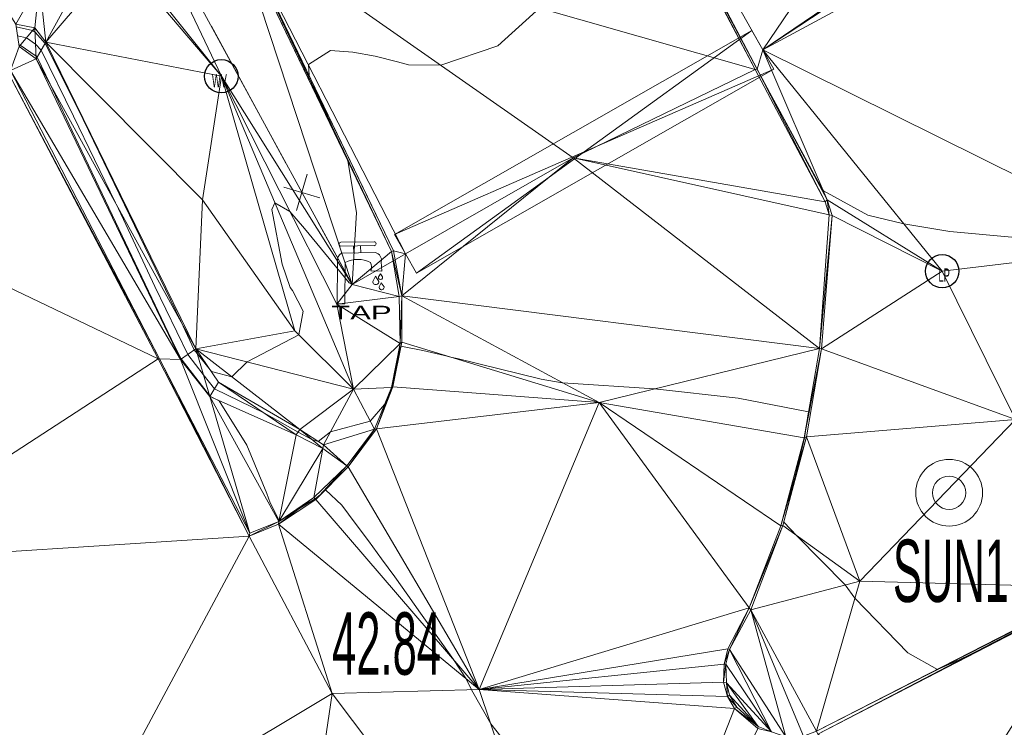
# Model space of a CAD drawing. Extents: x 79270 to 79680, y -3659241 to -3658954.
# Tile 28 of 34: x 79421 to 79443, y -3659040 to -3659024. Entities that reach past the tile are written whole.
import ezdxf
from ezdxf.enums import TextEntityAlignment as Align
from ezdxf.lldxf.tags import DXFTag

# ---------------------------------------------------------------- set-up
doc = ezdxf.new("R2010")
doc.units = 0
for name, color, linetype in [('3dFace', 7, 'Continuous'), ('BK', 7, 'Continuous'), ('BOTTOM_OF_RETAINING_WALL', 7, 'Continuous'), ('CAD', 7, 'Continuous'), ('CODE', 7, 'Continuous'), ('ELEVATION', 7, 'Continuous'), ('ELP', 7, 'Continuous'), ('FENCE', 7, 'Continuous'), ('GATE', 7, 'Continuous'), ('GCONTOUR', 7, 'Continuous'), ('MCONTOUR', 7, 'Continuous'), ('TAP', 7, 'Continuous'), ('TK', 7, 'Continuous'), ('TOP_OF_RETAINING_WALL', 7, 'Continuous'), ('WATER_VALVE', 7, 'Continuous'), ('WORKING_POINT_PERM', 7, 'Continuous')]:
    doc.layers.add(name, color=color, linetype=linetype)
doc.styles.add('Arial', font='arial.ttf', dxfattribs={"height": 1})
tags = doc.linetypes.add('DOTTED500', pattern=[1.2, 0.7, -0.5]).pattern_tags.tags
tags[6:7] = [DXFTag(74, 4), DXFTag(75, 0), DXFTag(340, '0'), DXFTag(46, 0.0), DXFTag(50, 0.0), DXFTag(44, 0.0), DXFTag(45, 0.0)]
tags[4:5] = [DXFTag(74, 4), DXFTag(75, 0), DXFTag(340, '0'), DXFTag(46, 0.0), DXFTag(50, 0.0), DXFTag(44, 0.0), DXFTag(45, 0.0)]

msp = doc.modelspace()

# ---------------------------------------------------------------- linework, layer by layer
at = {"layer": '3dFace', "color": 142, "linetype": 'Continuous', "lineweight": 0, "transparency": 33554687}
for points in [[(79432.348, -3659015.181, 44.052), (79425.873, -3659021.76, 44.19), (79437.577, -3659025.099, 43.866), (79432.348, -3659015.181, 44.052)], [(79432.348, -3659015.181, 44.052), (79437.577, -3659025.099, 43.866), (79432.404, -3659015.188, 44.191), (79432.348, -3659015.181, 44.052)], [(79432.404, -3659015.188, 44.191), (79437.577, -3659025.099, 43.866), (79437.624, -3659025.096, 44.012), (79432.404, -3659015.188, 44.191)], [(79432.404, -3659015.188, 44.191), (79437.624, -3659025.096, 44.012), (79437.748, -3659024.659, 44.464), (79432.404, -3659015.188, 44.191)], [(79438.979, -3659022.841, 44.051), (79432.404, -3659015.188, 44.191), (79437.748, -3659024.659, 44.464), (79438.979, -3659022.841, 44.051)], [(79423.031, -3659022.054, 44.2), (79425.579, -3659025.254, 44.163), (79422.961, -3659019.742, 44.21), (79423.031, -3659022.054, 44.2)], [(79422.961, -3659019.742, 44.21), (79425.579, -3659025.254, 44.163), (79428.518, -3659029.934, 44), (79422.961, -3659019.742, 44.21)], [(79422.961, -3659019.742, 44.21), (79428.518, -3659029.934, 44), (79425.841, -3659021.786, 44.29), (79422.961, -3659019.742, 44.21)], [(79442.977, -3659021.866, 43.91), (79446.641, -3659029.035, 43.822), (79447.428, -3659019.686, 43.853), (79442.977, -3659021.866, 43.91)], [(79425.841, -3659021.786, 44.29), (79429.402, -3659029.193, 43.89), (79425.873, -3659021.76, 44.19), (79425.841, -3659021.786, 44.29)], [(79429.721, -3659029.243, 43.75), (79433.484, -3659027.084, 43.878), (79425.873, -3659021.76, 44.19), (79429.721, -3659029.243, 43.75)], [(79437.577, -3659025.099, 43.866), (79425.873, -3659021.76, 44.19), (79433.484, -3659027.084, 43.878), (79437.577, -3659025.099, 43.866)], [(79425.873, -3659021.76, 44.19), (79429.402, -3659029.193, 43.89), (79429.451, -3659029.174, 43.785), (79425.873, -3659021.76, 44.19)], [(79425.873, -3659021.76, 44.19), (79429.451, -3659029.174, 43.785), (79429.721, -3659029.243, 43.75), (79425.873, -3659021.76, 44.19)], [(79425.841, -3659021.786, 44.29), (79428.518, -3659029.934, 44), (79429.402, -3659029.193, 43.89), (79425.841, -3659021.786, 44.29)], [(79437.748, -3659024.659, 44.464), (79442.832, -3659021.92, 44.019), (79440.745, -3659022.684, 44.075), (79437.748, -3659024.659, 44.464)], [(79437.748, -3659024.659, 44.464), (79446.609, -3659029.054, 43.965), (79442.832, -3659021.92, 44.019), (79437.748, -3659024.659, 44.464)], [(79442.832, -3659021.92, 44.019), (79446.641, -3659029.035, 43.822), (79442.977, -3659021.866, 43.91), (79442.832, -3659021.92, 44.019)], [(79442.832, -3659021.92, 44.019), (79446.609, -3659029.054, 43.965), (79446.641, -3659029.035, 43.822), (79442.832, -3659021.92, 44.019)], [(79423.288, -3659022.552, 44.153), (79425.579, -3659025.254, 44.163), (79423.031, -3659022.054, 44.2), (79423.288, -3659022.552, 44.153)], [(79422.565, -3659022.794, 44.147), (79421.633, -3659024.49, 44.084), (79423.288, -3659022.552, 44.153), (79422.565, -3659022.794, 44.147)], [(79423.288, -3659022.552, 44.153), (79421.633, -3659024.49, 44.084), (79425.579, -3659025.254, 44.163), (79423.288, -3659022.552, 44.153)], [(79421.49, -3659023.144, 44.224), (79421.633, -3659024.49, 44.084), (79422.565, -3659022.794, 44.147), (79421.49, -3659023.144, 44.224)], [(79437.748, -3659024.659, 44.464), (79440.745, -3659022.684, 44.075), (79439.843, -3659023.237, 44.044), (79437.748, -3659024.659, 44.464)], [(79437.748, -3659024.659, 44.464), (79439.843, -3659023.237, 44.044), (79438.979, -3659022.841, 44.051), (79437.748, -3659024.659, 44.464)], [(79420.276, -3659023.008, 44.377), (79420.957, -3659024.086, 44.145), (79421.49, -3659023.144, 44.224), (79420.276, -3659023.008, 44.377)], [(79421.49, -3659023.144, 44.224), (79420.957, -3659024.086, 44.145), (79421.39, -3659024.165, 44.187), (79421.49, -3659023.144, 44.224)], [(79421.49, -3659023.144, 44.224), (79421.39, -3659024.165, 44.187), (79421.633, -3659024.49, 44.084), (79421.49, -3659023.144, 44.224)], [(79420.957, -3659024.086, 44.145), (79421.035, -3659024.586, 42.914), (79421.39, -3659024.165, 44.187), (79420.957, -3659024.086, 44.145)], [(79421.39, -3659024.165, 44.187), (79421.035, -3659024.586, 42.914), (79421.417, -3659024.86, 42.892), (79421.39, -3659024.165, 44.187)], [(79421.39, -3659024.165, 44.187), (79421.417, -3659024.86, 42.892), (79421.633, -3659024.49, 44.084), (79421.39, -3659024.165, 44.187)], [(79421.417, -3659024.86, 42.892), (79421.035, -3659024.586, 42.914), (79420.838, -3659025.128, 42.856), (79421.417, -3659024.86, 42.892)], [(79421.417, -3659024.86, 42.892), (79425.005, -3659031.378, 44.116), (79421.633, -3659024.49, 44.084), (79421.417, -3659024.86, 42.892)], [(79421.633, -3659024.49, 44.084), (79425.005, -3659031.378, 44.116), (79425.153, -3659028.033, 44.106), (79421.633, -3659024.49, 44.084)], [(79425.579, -3659025.254, 44.163), (79421.633, -3659024.49, 44.084), (79425.153, -3659028.033, 44.106), (79425.579, -3659025.254, 44.163)], [(79437.624, -3659025.096, 44.012), (79439.196, -3659028.028, 43.971), (79437.748, -3659024.659, 44.464), (79437.624, -3659025.096, 44.012)], [(79437.748, -3659024.659, 44.464), (79439.196, -3659028.028, 43.971), (79441.781, -3659029.634, 43.874), (79437.748, -3659024.659, 44.464)], [(79437.748, -3659024.659, 44.464), (79441.781, -3659029.634, 43.874), (79446.609, -3659029.054, 43.965), (79437.748, -3659024.659, 44.464)], [(79420.838, -3659025.128, 42.856), (79424.659, -3659031.618, 42.936), (79421.417, -3659024.86, 42.892), (79420.838, -3659025.128, 42.856)], [(79421.417, -3659024.86, 42.892), (79424.659, -3659031.618, 42.936), (79425.005, -3659031.378, 44.116), (79421.417, -3659024.86, 42.892)], [(79437.577, -3659025.099, 43.866), (79433.484, -3659027.084, 43.878), (79439.147, -3659028.076, 43.816), (79437.577, -3659025.099, 43.866)], [(79437.577, -3659025.099, 43.866), (79439.147, -3659028.076, 43.816), (79437.624, -3659025.096, 44.012), (79437.577, -3659025.099, 43.866)], [(79437.624, -3659025.096, 44.012), (79439.147, -3659028.076, 43.816), (79439.196, -3659028.028, 43.971), (79437.624, -3659025.096, 44.012)], [(79415.937, -3659027.668, 42.657), (79424.159, -3659031.603, 42.758), (79420.806, -3659025.198, 42.733), (79415.937, -3659027.668, 42.657)], [(79420.806, -3659025.198, 42.733), (79424.191, -3659031.602, 42.88), (79420.838, -3659025.128, 42.856), (79420.806, -3659025.198, 42.733)], [(79420.806, -3659025.198, 42.733), (79424.159, -3659031.603, 42.758), (79424.191, -3659031.602, 42.88), (79420.806, -3659025.198, 42.733)], [(79420.838, -3659025.128, 42.856), (79424.191, -3659031.602, 42.88), (79424.659, -3659031.618, 42.936), (79420.838, -3659025.128, 42.856)], [(79427.231, -3659030.974, 44.017), (79425.579, -3659025.254, 44.163), (79425.153, -3659028.033, 44.106), (79427.231, -3659030.974, 44.017)], [(79428.178, -3659030.378, 43.888), (79428.518, -3659029.934, 44), (79425.579, -3659025.254, 44.163), (79428.178, -3659030.378, 43.888)], [(79428.549, -3659032.287, 43.76), (79425.579, -3659025.254, 44.163), (79427.231, -3659030.974, 44.017), (79428.549, -3659032.287, 43.76)], [(79428.549, -3659032.287, 43.76), (79428.178, -3659030.378, 43.888), (79425.579, -3659025.254, 44.163), (79428.549, -3659032.287, 43.76)], [(79429.637, -3659030.189, 43.656), (79433.484, -3659027.084, 43.878), (79429.721, -3659029.243, 43.75), (79429.637, -3659030.189, 43.656)], [(79429.637, -3659030.189, 43.656), (79439.023, -3659031.37, 43.604), (79433.484, -3659027.084, 43.878), (79429.637, -3659030.189, 43.656)], [(79439.147, -3659028.076, 43.816), (79433.484, -3659027.084, 43.878), (79439.244, -3659028.364, 43.785), (79439.147, -3659028.076, 43.816)], [(79439.244, -3659028.364, 43.785), (79433.484, -3659027.084, 43.878), (79439.023, -3659031.37, 43.604), (79439.244, -3659028.364, 43.785)], [(79417.124, -3659036.174, 42.669), (79424.159, -3659031.603, 42.758), (79415.937, -3659027.668, 42.657), (79417.124, -3659036.174, 42.669)], [(79425.005, -3659031.378, 44.116), (79427.231, -3659030.974, 44.017), (79425.153, -3659028.033, 44.106), (79425.005, -3659031.378, 44.116)], [(79439.147, -3659028.076, 43.816), (79439.244, -3659028.364, 43.785), (79439.196, -3659028.028, 43.971), (79439.147, -3659028.076, 43.816)], [(79439.196, -3659028.028, 43.971), (79439.244, -3659028.364, 43.785), (79439.311, -3659028.385, 43.96), (79439.196, -3659028.028, 43.971)], [(79441.781, -3659029.634, 43.874), (79439.196, -3659028.028, 43.971), (79439.311, -3659028.385, 43.96), (79441.781, -3659029.634, 43.874)], [(79439.244, -3659028.364, 43.785), (79439.023, -3659031.37, 43.604), (79439.311, -3659028.385, 43.96), (79439.244, -3659028.364, 43.785)], [(79439.311, -3659028.385, 43.96), (79439.023, -3659031.37, 43.604), (79439.068, -3659031.377, 43.744), (79439.311, -3659028.385, 43.96)], [(79439.068, -3659031.377, 43.744), (79441.781, -3659029.634, 43.874), (79439.311, -3659028.385, 43.96), (79439.068, -3659031.377, 43.744)], [(79443.425, -3659032.966, 43.724), (79446.609, -3659029.054, 43.965), (79441.781, -3659029.634, 43.874), (79443.425, -3659032.966, 43.724)], [(79428.518, -3659029.934, 44), (79429.578, -3659030.202, 43.816), (79429.402, -3659029.193, 43.89), (79428.518, -3659029.934, 44)], [(79429.402, -3659029.193, 43.89), (79429.637, -3659030.189, 43.656), (79429.451, -3659029.174, 43.785), (79429.402, -3659029.193, 43.89)], [(79429.402, -3659029.193, 43.89), (79429.578, -3659030.202, 43.816), (79429.637, -3659030.189, 43.656), (79429.402, -3659029.193, 43.89)], [(79429.451, -3659029.174, 43.785), (79429.637, -3659030.189, 43.656), (79429.721, -3659029.243, 43.75), (79429.451, -3659029.174, 43.785)], [(79439.068, -3659031.377, 43.744), (79443.425, -3659032.966, 43.724), (79441.781, -3659029.634, 43.874), (79439.068, -3659031.377, 43.744)], [(79428.178, -3659030.378, 43.888), (79429.578, -3659030.202, 43.816), (79428.518, -3659029.934, 44), (79428.178, -3659030.378, 43.888)], [(79429.578, -3659030.202, 43.816), (79429.595, -3659031.255, 43.685), (79429.637, -3659030.189, 43.656), (79429.578, -3659030.202, 43.816)], [(79429.637, -3659030.189, 43.656), (79429.595, -3659031.255, 43.685), (79429.634, -3659031.226, 43.512), (79429.637, -3659030.189, 43.656)], [(79429.634, -3659031.226, 43.512), (79434.069, -3659032.584, 43.465), (79429.637, -3659030.189, 43.656), (79429.634, -3659031.226, 43.512)], [(79429.637, -3659030.189, 43.656), (79434.069, -3659032.584, 43.465), (79439.023, -3659031.37, 43.604), (79429.637, -3659030.189, 43.656)], [(79428.178, -3659030.378, 43.888), (79429.595, -3659031.255, 43.685), (79429.578, -3659030.202, 43.816), (79428.178, -3659030.378, 43.888)], [(79428.178, -3659030.378, 43.888), (79428.549, -3659032.287, 43.76), (79429.595, -3659031.255, 43.685), (79428.178, -3659030.378, 43.888)], [(79425.005, -3659031.378, 44.116), (79428.549, -3659032.287, 43.76), (79427.231, -3659030.974, 44.017), (79425.005, -3659031.378, 44.116)], [(79429.595, -3659031.255, 43.685), (79428.549, -3659032.287, 43.76), (79429.404, -3659032.245, 43.545), (79429.595, -3659031.255, 43.685)], [(79429.595, -3659031.255, 43.685), (79429.404, -3659032.245, 43.545), (79429.432, -3659032.236, 43.379), (79429.595, -3659031.255, 43.685)], [(79429.595, -3659031.255, 43.685), (79429.432, -3659032.236, 43.379), (79429.634, -3659031.226, 43.512), (79429.595, -3659031.255, 43.685)], [(79429.432, -3659032.236, 43.379), (79434.069, -3659032.584, 43.465), (79429.634, -3659031.226, 43.512), (79429.432, -3659032.236, 43.379)], [(79425.317, -3659032.452, 42.976), (79425.005, -3659031.378, 44.116), (79424.659, -3659031.618, 42.936), (79425.317, -3659032.452, 42.976)], [(79425.317, -3659032.452, 42.976), (79425.517, -3659032.125, 43.947), (79425.005, -3659031.378, 44.116), (79425.317, -3659032.452, 42.976)], [(79427.346, -3659033.192, 43.781), (79428.549, -3659032.287, 43.76), (79425.005, -3659031.378, 44.116), (79427.346, -3659033.192, 43.781)], [(79425.005, -3659031.378, 44.116), (79425.517, -3659032.125, 43.947), (79427.346, -3659033.192, 43.781), (79425.005, -3659031.378, 44.116)], [(79439.023, -3659031.37, 43.604), (79434.069, -3659032.584, 43.465), (79438.675, -3659033.38, 43.457), (79439.023, -3659031.37, 43.604)], [(79439.023, -3659031.37, 43.604), (79438.675, -3659033.38, 43.457), (79439.068, -3659031.377, 43.744), (79439.023, -3659031.37, 43.604)], [(79439.068, -3659031.377, 43.744), (79438.675, -3659033.38, 43.457), (79438.73, -3659033.359, 43.624), (79439.068, -3659031.377, 43.744)], [(79438.73, -3659033.359, 43.624), (79443.425, -3659032.966, 43.724), (79439.068, -3659031.377, 43.744), (79438.73, -3659033.359, 43.624)], [(79417.124, -3659036.174, 42.669), (79426.202, -3659035.585, 42.783), (79424.159, -3659031.603, 42.758), (79417.124, -3659036.174, 42.669)], [(79424.159, -3659031.603, 42.758), (79426.202, -3659035.585, 42.783), (79424.191, -3659031.602, 42.88), (79424.159, -3659031.603, 42.758)], [(79424.191, -3659031.602, 42.88), (79426.202, -3659035.585, 42.783), (79426.216, -3659035.52, 42.845), (79424.191, -3659031.602, 42.88)], [(79424.191, -3659031.602, 42.88), (79426.216, -3659035.52, 42.845), (79424.659, -3659031.618, 42.936), (79424.191, -3659031.602, 42.88)], [(79424.659, -3659031.618, 42.936), (79426.216, -3659035.52, 42.845), (79425.317, -3659032.452, 42.976), (79424.659, -3659031.618, 42.936)], [(79425.317, -3659032.452, 42.976), (79427.261, -3659033.309, 43.193), (79425.517, -3659032.125, 43.947), (79425.317, -3659032.452, 42.976)], [(79425.517, -3659032.125, 43.947), (79427.261, -3659033.309, 43.193), (79427.346, -3659033.192, 43.781), (79425.517, -3659032.125, 43.947)], [(79427.874, -3659033.533, 43.42), (79428.549, -3659032.287, 43.76), (79427.346, -3659033.192, 43.781), (79427.874, -3659033.533, 43.42)], [(79427.874, -3659033.533, 43.42), (79429.018, -3659033.184, 43.435), (79428.549, -3659032.287, 43.76), (79427.874, -3659033.533, 43.42)], [(79428.549, -3659032.287, 43.76), (79429.018, -3659033.184, 43.435), (79429.404, -3659032.245, 43.545), (79428.549, -3659032.287, 43.76)], [(79429.404, -3659032.245, 43.545), (79429.018, -3659033.184, 43.435), (79429.064, -3659033.179, 43.272), (79429.404, -3659032.245, 43.545)], [(79429.404, -3659032.245, 43.545), (79429.064, -3659033.179, 43.272), (79429.432, -3659032.236, 43.379), (79429.404, -3659032.245, 43.545)], [(79429.064, -3659033.179, 43.272), (79434.069, -3659032.584, 43.465), (79429.432, -3659032.236, 43.379), (79429.064, -3659033.179, 43.272)], [(79425.317, -3659032.452, 42.976), (79426.216, -3659035.52, 42.845), (79426.874, -3659035.256, 42.998), (79425.317, -3659032.452, 42.976)], [(79425.317, -3659032.452, 42.976), (79426.874, -3659035.256, 42.998), (79427.261, -3659033.309, 43.193), (79425.317, -3659032.452, 42.976)], [(79429.064, -3659033.179, 43.272), (79431.375, -3659039.032, 43.009), (79434.069, -3659032.584, 43.465), (79429.064, -3659033.179, 43.272)], [(79437.441, -3659037.199, 43.243), (79434.069, -3659032.584, 43.465), (79431.375, -3659039.032, 43.009), (79437.441, -3659037.199, 43.243)], [(79438.675, -3659033.38, 43.457), (79434.069, -3659032.584, 43.465), (79438.156, -3659035.354, 43.369), (79438.675, -3659033.38, 43.457)], [(79438.156, -3659035.354, 43.369), (79434.069, -3659032.584, 43.465), (79437.441, -3659037.199, 43.243), (79438.156, -3659035.354, 43.369)], [(79438.73, -3659033.359, 43.624), (79439.93, -3659036.596, 43.522), (79443.425, -3659032.966, 43.724), (79438.73, -3659033.359, 43.624)], [(79445.3, -3659036.743, 43.726), (79443.425, -3659032.966, 43.724), (79439.93, -3659036.596, 43.522), (79445.3, -3659036.743, 43.726)], [(79427.261, -3659033.309, 43.193), (79427.86, -3659033.617, 43.24), (79427.346, -3659033.192, 43.781), (79427.261, -3659033.309, 43.193)], [(79427.346, -3659033.192, 43.781), (79427.86, -3659033.617, 43.24), (79427.874, -3659033.533, 43.42), (79427.346, -3659033.192, 43.781)], [(79427.874, -3659033.533, 43.42), (79428.402, -3659034.004, 43.286), (79429.018, -3659033.184, 43.435), (79427.874, -3659033.533, 43.42)], [(79429.018, -3659033.184, 43.435), (79428.402, -3659034.004, 43.286), (79428.429, -3659034.03, 43.116), (79429.018, -3659033.184, 43.435)], [(79429.018, -3659033.184, 43.435), (79428.429, -3659034.03, 43.116), (79429.064, -3659033.179, 43.272), (79429.018, -3659033.184, 43.435)], [(79428.429, -3659034.03, 43.116), (79431.375, -3659039.032, 43.009), (79429.064, -3659033.179, 43.272), (79428.429, -3659034.03, 43.116)], [(79427.261, -3659033.309, 43.193), (79426.874, -3659035.256, 42.998), (79427.86, -3659033.617, 43.24), (79427.261, -3659033.309, 43.193)], [(79438.675, -3659033.38, 43.457), (79438.156, -3659035.354, 43.369), (79438.73, -3659033.359, 43.624), (79438.675, -3659033.38, 43.457)], [(79438.73, -3659033.359, 43.624), (79438.156, -3659035.354, 43.369), (79438.198, -3659035.35, 43.495), (79438.73, -3659033.359, 43.624)], [(79438.198, -3659035.35, 43.495), (79439.93, -3659036.596, 43.522), (79438.73, -3659033.359, 43.624), (79438.198, -3659035.35, 43.495)], [(79427.86, -3659033.617, 43.24), (79426.874, -3659035.256, 42.998), (79427.658, -3659034.719, 43.114), (79427.86, -3659033.617, 43.24)], [(79427.86, -3659033.617, 43.24), (79427.658, -3659034.719, 43.114), (79428.402, -3659034.004, 43.286), (79427.86, -3659033.617, 43.24)], [(79427.86, -3659033.617, 43.24), (79428.402, -3659034.004, 43.286), (79427.874, -3659033.533, 43.42), (79427.86, -3659033.617, 43.24)], [(79428.402, -3659034.004, 43.286), (79427.658, -3659034.719, 43.114), (79427.705, -3659034.761, 42.952), (79428.402, -3659034.004, 43.286)], [(79428.402, -3659034.004, 43.286), (79427.705, -3659034.761, 42.952), (79428.429, -3659034.03, 43.116), (79428.402, -3659034.004, 43.286)], [(79427.705, -3659034.761, 42.952), (79431.375, -3659039.032, 43.009), (79428.429, -3659034.03, 43.116), (79427.705, -3659034.761, 42.952)], [(79445.332, -3659036.754, 43.569), (79442.091, -3659041.832, 43.249), (79449.542, -3659034.569, 43.804), (79445.332, -3659036.754, 43.569)], [(79449.542, -3659034.569, 43.804), (79442.091, -3659041.832, 43.249), (79453.288, -3659035.958, 43.81), (79449.542, -3659034.569, 43.804)], [(79427.658, -3659034.719, 43.114), (79426.874, -3659035.256, 42.998), (79426.864, -3659035.317, 42.87), (79427.658, -3659034.719, 43.114)], [(79427.658, -3659034.719, 43.114), (79426.864, -3659035.317, 42.87), (79427.705, -3659034.761, 42.952), (79427.658, -3659034.719, 43.114)], [(79426.864, -3659035.317, 42.87), (79431.375, -3659039.032, 43.009), (79427.705, -3659034.761, 42.952), (79426.864, -3659035.317, 42.87)], [(79426.874, -3659035.256, 42.998), (79426.216, -3659035.52, 42.845), (79426.202, -3659035.585, 42.783), (79426.874, -3659035.256, 42.998)], [(79426.874, -3659035.256, 42.998), (79426.202, -3659035.585, 42.783), (79426.864, -3659035.317, 42.87), (79426.874, -3659035.256, 42.998)], [(79428.069, -3659039.12, 42.838), (79426.864, -3659035.317, 42.87), (79426.202, -3659035.585, 42.783), (79428.069, -3659039.12, 42.838)], [(79428.069, -3659039.12, 42.838), (79431.375, -3659039.032, 43.009), (79426.864, -3659035.317, 42.87), (79428.069, -3659039.12, 42.838)], [(79438.156, -3659035.354, 43.369), (79437.441, -3659037.199, 43.243), (79438.198, -3659035.35, 43.495), (79438.156, -3659035.354, 43.369)], [(79438.198, -3659035.35, 43.495), (79437.441, -3659037.199, 43.243), (79437.479, -3659037.244, 43.358), (79438.198, -3659035.35, 43.495)], [(79438.198, -3659035.35, 43.495), (79437.479, -3659037.244, 43.358), (79439.93, -3659036.596, 43.522), (79438.198, -3659035.35, 43.495)], [(79422.537, -3659042.44, 42.74), (79426.202, -3659035.585, 42.783), (79417.124, -3659036.174, 42.669), (79422.537, -3659042.44, 42.74)], [(79422.537, -3659042.44, 42.74), (79428.069, -3659039.12, 42.838), (79426.202, -3659035.585, 42.783), (79422.537, -3659042.44, 42.74)], [(79417.124, -3659036.174, 42.669), (79416.974, -3659046.33, 42.705), (79422.537, -3659042.44, 42.74), (79417.124, -3659036.174, 42.669)], [(79438.953, -3659039.97, 43.33), (79439.93, -3659036.596, 43.522), (79437.479, -3659037.244, 43.358), (79438.953, -3659039.97, 43.33)], [(79445.3, -3659036.743, 43.726), (79439.93, -3659036.596, 43.522), (79438.953, -3659039.97, 43.33), (79445.3, -3659036.743, 43.726)], [(79445.3, -3659036.743, 43.726), (79438.953, -3659039.97, 43.33), (79438.987, -3659040.036, 43.19), (79445.3, -3659036.743, 43.726)], [(79445.3, -3659036.743, 43.726), (79438.987, -3659040.036, 43.19), (79445.332, -3659036.754, 43.569), (79445.3, -3659036.743, 43.726)], [(79445.332, -3659036.754, 43.569), (79438.987, -3659040.036, 43.19), (79442.091, -3659041.832, 43.249), (79445.332, -3659036.754, 43.569)], [(79437.441, -3659037.199, 43.243), (79431.375, -3659039.032, 43.009), (79436.966, -3659038.116, 43.188), (79437.441, -3659037.199, 43.243)], [(79437, -3659038.136, 43.319), (79437.441, -3659037.199, 43.243), (79436.966, -3659038.116, 43.188), (79437, -3659038.136, 43.319)], [(79437, -3659038.136, 43.319), (79437.479, -3659037.244, 43.358), (79437.441, -3659037.199, 43.243), (79437, -3659038.136, 43.319)], [(79438.266, -3659040.094, 43.286), (79437.479, -3659037.244, 43.358), (79437, -3659038.136, 43.319), (79438.266, -3659040.094, 43.286)], [(79438.953, -3659039.97, 43.33), (79437.479, -3659037.244, 43.358), (79438.667, -3659040.082, 43.33), (79438.953, -3659039.97, 43.33)], [(79438.667, -3659040.082, 43.33), (79437.479, -3659037.244, 43.358), (79438.266, -3659040.094, 43.286), (79438.667, -3659040.082, 43.33)], [(79436.966, -3659038.116, 43.188), (79431.375, -3659039.032, 43.009), (79436.877, -3659038.46, 43.192), (79436.966, -3659038.116, 43.188)], [(79436.877, -3659038.46, 43.192), (79437, -3659038.136, 43.319), (79436.966, -3659038.116, 43.188), (79436.877, -3659038.46, 43.192)], [(79436.921, -3659038.464, 43.29), (79437, -3659038.136, 43.319), (79436.877, -3659038.46, 43.192), (79436.921, -3659038.464, 43.29)], [(79437.944, -3659039.987, 43.288), (79437, -3659038.136, 43.319), (79436.921, -3659038.464, 43.29), (79437.944, -3659039.987, 43.288)], [(79438.266, -3659040.094, 43.286), (79437, -3659038.136, 43.319), (79437.944, -3659039.987, 43.288), (79438.266, -3659040.094, 43.286)], [(79436.877, -3659038.46, 43.192), (79431.375, -3659039.032, 43.009), (79436.867, -3659038.871, 43.173), (79436.877, -3659038.46, 43.192)], [(79436.867, -3659038.871, 43.173), (79436.921, -3659038.464, 43.29), (79436.877, -3659038.46, 43.192), (79436.867, -3659038.871, 43.173)], [(79436.93, -3659038.882, 43.288), (79436.921, -3659038.464, 43.29), (79436.867, -3659038.871, 43.173), (79436.93, -3659038.882, 43.288)], [(79437.944, -3659039.987, 43.288), (79436.921, -3659038.464, 43.29), (79436.93, -3659038.882, 43.288), (79437.944, -3659039.987, 43.288)], [(79428.069, -3659039.12, 42.838), (79434.102, -3659047.129, 42.914), (79431.375, -3659039.032, 43.009), (79428.069, -3659039.12, 42.838)], [(79431.375, -3659039.032, 43.009), (79436.953, -3659039.188, 43.147), (79436.867, -3659038.871, 43.173), (79431.375, -3659039.032, 43.009)], [(79431.375, -3659039.032, 43.009), (79434.102, -3659047.129, 42.914), (79437.111, -3659039.46, 43.144), (79431.375, -3659039.032, 43.009)], [(79431.375, -3659039.032, 43.009), (79437.111, -3659039.46, 43.144), (79436.953, -3659039.188, 43.147), (79431.375, -3659039.032, 43.009)], [(79436.953, -3659039.188, 43.147), (79436.93, -3659038.882, 43.288), (79436.867, -3659038.871, 43.173), (79436.953, -3659039.188, 43.147)], [(79437.944, -3659039.987, 43.288), (79436.93, -3659038.882, 43.288), (79437.643, -3659039.867, 43.261), (79437.944, -3659039.987, 43.288)], [(79437.643, -3659039.867, 43.261), (79436.93, -3659038.882, 43.288), (79436.999, -3659039.163, 43.275), (79437.643, -3659039.867, 43.261)], [(79436.999, -3659039.163, 43.275), (79436.93, -3659038.882, 43.288), (79436.953, -3659039.188, 43.147), (79436.999, -3659039.163, 43.275)], [(79426.31, -3659051.039, 42.797), (79428.069, -3659039.12, 42.838), (79422.537, -3659042.44, 42.74), (79426.31, -3659051.039, 42.797)], [(79426.31, -3659051.039, 42.797), (79434.102, -3659047.129, 42.914), (79428.069, -3659039.12, 42.838), (79426.31, -3659051.039, 42.797)], [(79437.168, -3659039.431, 43.285), (79436.999, -3659039.163, 43.275), (79436.953, -3659039.188, 43.147), (79437.168, -3659039.431, 43.285)], [(79437.168, -3659039.431, 43.285), (79436.953, -3659039.188, 43.147), (79437.111, -3659039.46, 43.144), (79437.168, -3659039.431, 43.285)], [(79437.643, -3659039.867, 43.261), (79436.999, -3659039.163, 43.275), (79437.168, -3659039.431, 43.285), (79437.643, -3659039.867, 43.261)], [(79437.111, -3659039.46, 43.144), (79434.102, -3659047.129, 42.914), (79437.634, -3659039.912, 43.157), (79437.111, -3659039.46, 43.144)], [(79437.643, -3659039.867, 43.261), (79437.168, -3659039.431, 43.285), (79437.111, -3659039.46, 43.144), (79437.643, -3659039.867, 43.261)], [(79437.643, -3659039.867, 43.261), (79437.111, -3659039.46, 43.144), (79437.634, -3659039.912, 43.157), (79437.643, -3659039.867, 43.261)], [(79437.944, -3659039.987, 43.288), (79437.643, -3659039.867, 43.261), (79437.634, -3659039.912, 43.157), (79437.944, -3659039.987, 43.288)]]:
    msp.add_3dface(points, dxfattribs=at)
at = {"layer": 'BK', "color": 9, "linetype": 'DOTTED500', "lineweight": 9, "transparency": 33554687}
for p, q in [((79437.577, -3659025.099, 44.012), (79432.348, -3659015.181, 44.052)), ((79425.873, -3659021.76, 44.19), (79429.451, -3659029.174, 43.785)), ((79437.577, -3659025.099, 43.766), (79439.147, -3659028.076, 43.716)), ((79424.159, -3659031.603, 42.658), (79420.806, -3659025.198, 42.633)), ((79439.244, -3659028.364, 43.685), (79439.147, -3659028.076, 43.716)), ((79439.023, -3659031.37, 43.504), (79439.244, -3659028.364, 43.685)), ((79429.451, -3659029.174, 43.685), (79429.637, -3659030.189, 43.556)), ((79429.637, -3659030.189, 43.556), (79429.634, -3659031.226, 43.412)), ((79429.634, -3659031.226, 43.412), (79429.432, -3659032.236, 43.279)), ((79438.675, -3659033.38, 43.357), (79439.023, -3659031.37, 43.504)), ((79426.202, -3659035.585, 42.683), (79424.159, -3659031.603, 42.658)), ((79429.432, -3659032.236, 43.279), (79429.064, -3659033.179, 43.172)), ((79429.064, -3659033.179, 43.172), (79428.429, -3659034.03, 43.016)), ((79438.156, -3659035.354, 43.269), (79438.675, -3659033.38, 43.357)), ((79428.429, -3659034.03, 43.016), (79427.705, -3659034.761, 42.852)), ((79427.705, -3659034.761, 42.852), (79426.864, -3659035.317, 42.77)), ((79426.864, -3659035.317, 42.77), (79426.202, -3659035.585, 42.683)), ((79437.441, -3659037.199, 43.143), (79438.156, -3659035.354, 43.269)), ((79445.332, -3659036.754, 43.469), (79438.987, -3659040.036, 43.09)), ((79436.966, -3659038.116, 43.088), (79437.441, -3659037.199, 43.143)), ((79436.877, -3659038.46, 43.092), (79436.966, -3659038.116, 43.088)), ((79436.867, -3659038.871, 43.073), (79436.877, -3659038.46, 43.092)), ((79436.953, -3659039.188, 43.047), (79436.867, -3659038.871, 43.073)), ((79437.111, -3659039.46, 43.044), (79436.953, -3659039.188, 43.047)), ((79437.634, -3659039.912, 43.057), (79437.111, -3659039.46, 43.044))]:
    msp.add_line(p, q, dxfattribs=at)
at = {"layer": 'BOTTOM_OF_RETAINING_WALL', "color": 253, "linetype": 'DOTTED500', "lineweight": 9, "transparency": 33554687}
for p, q in [((79421.035, -3659024.586, 42.814), (79421.417, -3659024.86, 42.792)), ((79421.417, -3659024.86, 42.792), (79424.659, -3659031.618, 42.836)), ((79424.659, -3659031.618, 42.836), (79425.317, -3659032.452, 42.876)), ((79425.317, -3659032.452, 42.876), (79427.261, -3659033.309, 43.093)), ((79427.261, -3659033.309, 43.093), (79427.86, -3659033.617, 43.14))]:
    msp.add_line(p, q, dxfattribs=at)
at = {"layer": 'CAD', "color": 30, "linetype": 'Continuous', "lineweight": 25, "transparency": 33554687}
msp.add_line((79428.275, -3659029.073), (79428.275, -3659029.068), dxfattribs=at)
at = {"layer": 'ELP', "color": 1, "linetype": 'Continuous', "lineweight": 30, "transparency": 33554687}
msp.add_circle((79441.781, -3659029.634, 44.88), 0.375, dxfattribs=at)
at = {"layer": 'FENCE', "color": 1, "linetype": 'Continuous', "lineweight": 9, "transparency": 33554687}
for p, q in [((79439.843, -3659023.237, 44.525), (79437.748, -3659024.659, 43.944)), ((79425.355, -3659024.132, 44.473), (79427.03, -3659027.205, 44.11)), ((79427.509, -3659027.456, 44.505), (79427.269, -3659028.27, 44.11)), ((79426.982, -3659027.744, 44.505), (79427.796, -3659027.983, 44.11)), ((79427.748, -3659028.522, 44.687), (79428.518, -3659029.934, 44.11)), ((79428.518, -3659029.934, 44.17), (79429.721, -3659029.243, 44.606))]:
    msp.add_line(p, q, dxfattribs=at)
at = {"layer": 'GATE', "color": 14, "linetype": 'Continuous', "lineweight": 9, "transparency": 33554687}
for p, q in [((79429.473, -3659028.809, 44.433), (79437.5, -3659024.225, 44.364)), ((79429.969, -3659029.677, 44.433), (79437.5, -3659024.225, 44.364)), ((79437.5, -3659024.225, 44.364), (79437.996, -3659025.093, 44.364)), ((79437.996, -3659025.093, 44.364), (79429.473, -3659028.809, 44.433)), ((79429.969, -3659029.677, 44.433), (79437.996, -3659025.093, 44.364)), ((79429.473, -3659028.809, 44.433), (79429.969, -3659029.677, 44.433))]:
    msp.add_line(p, q, dxfattribs=at)
at = {"layer": 'GCONTOUR', "color": 9, "linetype": 'Continuous', "lineweight": 9, "transparency": 33554687}
for p, q in [((79420.998, -3659024.348, 43.5), (79421.198, -3659024.392, 43.5)), ((79421.198, -3659024.392, 43.5), (79421.404, -3659024.534, 43.5)), ((79421.404, -3659024.534, 43.5), (79421.527, -3659024.671, 43.5)), ((79421.527, -3659024.671, 43.5), (79422.259, -3659026.153, 43.5)), ((79422.259, -3659026.153, 43.5), (79423.199, -3659028.098, 43.5)), ((79423.199, -3659028.098, 43.5), (79423.265, -3659028.235, 43.5)), ((79423.265, -3659028.235, 43.5), (79424.087, -3659029.981, 43.5)), ((79424.087, -3659029.981, 43.5), (79424.824, -3659031.503, 43.5)), ((79424.824, -3659031.503, 43.5), (79425.174, -3659031.958, 43.5)), ((79429.496, -3659031.848, 43.5), (79429.616, -3659031.317, 43.5)), ((79429.616, -3659031.317, 43.5), (79430.106, -3659031.416, 43.5)), ((79430.106, -3659031.416, 43.5), (79430.593, -3659031.53, 43.5)), ((79430.593, -3659031.53, 43.5), (79430.769, -3659031.573, 43.5)), ((79430.769, -3659031.573, 43.5), (79430.876, -3659031.598, 43.5)), ((79430.876, -3659031.598, 43.5), (79432.767, -3659032.06, 43.5)), ((79425.174, -3659031.958, 43.5), (79425.425, -3659032.276, 43.5)), ((79429.412, -3659032.243, 43.5), (79429.496, -3659031.848, 43.5)), ((79432.767, -3659032.06, 43.5), (79433.242, -3659032.143, 43.5)), ((79433.242, -3659032.143, 43.5), (79433.257, -3659032.145, 43.5)), ((79433.257, -3659032.145, 43.5), (79435.316, -3659032.279, 43.5)), ((79425.425, -3659032.276, 43.5), (79426.551, -3659032.827, 43.5)), ((79429.246, -3659032.629, 43.5), (79429.348, -3659032.399, 43.5)), ((79429.348, -3659032.399, 43.5), (79429.412, -3659032.243, 43.5)), ((79435.316, -3659032.279, 43.5), (79437.198, -3659032.489, 43.5)), ((79437.198, -3659032.489, 43.5), (79438.777, -3659032.792, 43.5)), ((79426.551, -3659032.827, 43.5), (79427.305, -3659033.248, 43.5)), ((79428.924, -3659033.005, 43.5), (79429.246, -3659032.629, 43.5)), ((79438.777, -3659032.792, 43.5), (79438.734, -3659033.08, 43.5)), ((79428.033, -3659033.24, 43.5), (79428.924, -3659033.005, 43.5)), ((79427.305, -3659033.248, 43.5), (79427.613, -3659033.413, 43.5)), ((79427.757, -3659033.457, 43.5), (79428.033, -3659033.24, 43.5)), ((79438.734, -3659033.08, 43.5), (79438.689, -3659033.375, 43.5)), ((79427.613, -3659033.413, 43.5), (79427.757, -3659033.457, 43.5)), ((79438.689, -3659033.375, 43.5), (79438.451, -3659034.329, 43.5)), ((79438.451, -3659034.329, 43.5), (79438.219, -3659035.273, 43.5)), ((79438.219, -3659035.273, 43.5), (79438.517, -3659035.58, 43.5)), ((79438.517, -3659035.58, 43.5), (79439.597, -3659036.679, 43.5)), ((79439.597, -3659036.679, 43.5), (79439.601, -3659036.683, 43.5)), ((79439.601, -3659036.683, 43.5), (79439.818, -3659036.983, 43.5)), ((79439.818, -3659036.983, 43.5), (79441.011, -3659038.207, 43.5)), ((79442.638, -3659038.132, 43.5), (79444.154, -3659037.362, 43.5)), ((79442.164, -3659038.366, 43.5), (79442.638, -3659038.132, 43.5)), ((79441.011, -3659038.207, 43.5), (79441.677, -3659038.585, 43.5)), ((79441.677, -3659038.585, 43.5), (79442.164, -3659038.366, 43.5))]:
    msp.add_line(p, q, dxfattribs=at)
at = {"layer": 'MCONTOUR', "color": 9, "linetype": 'Continuous', "lineweight": 9, "transparency": 33554687}
for p, q in [((79435.445, -3659021.013, 44), (79437.717, -3659025.279, 44)), ((79431.794, -3659024.57, 44), (79432.737, -3659023.718, 44)), ((79420.966, -3659024.145, 44), (79421.338, -3659024.227, 44)), ((79421.338, -3659024.227, 44), (79421.394, -3659024.265, 44)), ((79421.394, -3659024.265, 44), (79421.618, -3659024.516, 44)), ((79421.03, -3659024.551, 43), (79421.059, -3659024.558, 43)), ((79421.059, -3659024.558, 43), (79421.415, -3659024.802, 43)), ((79421.618, -3659024.516, 44), (79422.358, -3659025.992, 44)), ((79430.509, -3659025.003, 44), (79431.794, -3659024.57, 44)), ((79421.415, -3659024.802, 43), (79421.437, -3659024.826, 43)), ((79421.437, -3659024.826, 43), (79421.734, -3659025.435, 43)), ((79427.535, -3659024.992, 44), (79428.036, -3659024.677, 44)), ((79428.036, -3659024.677, 44), (79428.537, -3659024.713, 44)), ((79428.537, -3659024.713, 44), (79429.036, -3659024.803, 44)), ((79429.036, -3659024.803, 44), (79429.536, -3659024.93, 44)), ((79427.552, -3659025.239, 44), (79427.535, -3659024.992, 44)), ((79429.536, -3659024.93, 44), (79429.787, -3659025, 44)), ((79429.787, -3659025, 44), (79430.509, -3659025.003, 44)), ((79428.109, -3659026.468, 44), (79427.552, -3659025.239, 44)), ((79437.717, -3659025.279, 44), (79438.085, -3659025.956, 44)), ((79421.734, -3659025.435, 43), (79421.852, -3659025.683, 43)), ((79421.852, -3659025.683, 43), (79422.22, -3659026.469, 43)), ((79438.085, -3659025.956, 44), (79439.041, -3659027.707, 44)), ((79422.358, -3659025.992, 44), (79424.665, -3659030.76, 44)), ((79422.22, -3659026.469, 43), (79423.123, -3659028.371, 43)), ((79428.423, -3659027.156, 44), (79428.109, -3659026.468, 44)), ((79428.617, -3659028.318, 44), (79428.423, -3659027.156, 44)), ((79439.041, -3659027.707, 44), (79439.111, -3659027.83, 44)), ((79439.111, -3659027.83, 44), (79440.113, -3659028.375, 44)), ((79426.711, -3659028.248, 44), (79426.78, -3659028.099, 44)), ((79426.78, -3659028.099, 44), (79427.12, -3659028.292, 44)), ((79423.123, -3659028.371, 43), (79424.458, -3659031.166, 43)), ((79426.948, -3659029.473, 44), (79426.711, -3659028.248, 44)), ((79427.12, -3659028.292, 44), (79427.447, -3659028.676, 44)), ((79428.518, -3659029.934, 44), (79428.617, -3659028.318, 44)), ((79440.113, -3659028.375, 44), (79440.92, -3659028.572, 44)), ((79440.92, -3659028.572, 44), (79441.951, -3659028.739, 44)), ((79427.447, -3659028.676, 44), (79428.449, -3659029.897, 44)), ((79441.951, -3659028.739, 44), (79443.51, -3659028.888, 44)), ((79427.126, -3659030.001, 44), (79426.948, -3659029.473, 44)), ((79428.449, -3659029.897, 44), (79428.518, -3659029.934, 44)), ((79427.175, -3659030.07, 44), (79427.126, -3659030.001, 44)), ((79427.419, -3659030.534, 44), (79427.175, -3659030.07, 44)), ((79427.318, -3659031.061, 44), (79427.419, -3659030.534, 44)), ((79424.665, -3659030.76, 44), (79424.971, -3659031.402, 44)), ((79426.16, -3659031.674, 44), (79427.318, -3659031.061, 44)), ((79424.458, -3659031.166, 43), (79424.678, -3659031.605, 43)), ((79424.971, -3659031.402, 44), (79425.037, -3659031.487, 44)), ((79425.037, -3659031.487, 44), (79425.357, -3659031.891, 44)), ((79424.678, -3659031.605, 43), (79425.31, -3659032.429, 43)), ((79425.816, -3659032.006, 44), (79426.16, -3659031.674, 44)), ((79425.357, -3659031.891, 44), (79425.816, -3659032.006, 44)), ((79425.31, -3659032.429, 43), (79425.322, -3659032.444, 43)), ((79425.322, -3659032.444, 43), (79425.532, -3659032.547, 43)), ((79425.532, -3659032.547, 43), (79426.153, -3659033.545, 43)), ((79426.153, -3659033.545, 43), (79426.599, -3659034.631, 43)), ((79427.805, -3659034.652, 43), (79427.917, -3659034.547, 43)), ((79427.917, -3659034.547, 43), (79428.291, -3659034.892, 43)), ((79426.599, -3659034.631, 43), (79426.679, -3659034.839, 43)), ((79426.679, -3659034.839, 43), (79426.878, -3659035.236, 43)), ((79427.287, -3659034.998, 43), (79427.691, -3659034.749, 43)), ((79427.691, -3659034.749, 43), (79427.805, -3659034.652, 43)), ((79426.887, -3659035.247, 43), (79427.287, -3659034.998, 43)), ((79428.291, -3659034.892, 43), (79428.59, -3659035.293, 43)), ((79426.878, -3659035.236, 43), (79426.882, -3659035.243, 43)), ((79426.882, -3659035.243, 43), (79426.887, -3659035.247, 43)), ((79428.59, -3659035.293, 43), (79428.887, -3659035.696, 43)), ((79428.887, -3659035.696, 43), (79429.182, -3659036.1, 43)), ((79429.182, -3659036.1, 43), (79429.476, -3659036.505, 43)), ((79429.476, -3659036.505, 43), (79429.768, -3659036.912, 43)), ((79429.768, -3659036.912, 43), (79430.058, -3659037.318, 43)), ((79430.058, -3659037.318, 43), (79430.794, -3659038.356, 43)), ((79430.794, -3659038.356, 43), (79431.082, -3659038.791, 43)), ((79431.082, -3659038.791, 43), (79431.201, -3659039.037, 43)), ((79431.201, -3659039.037, 43), (79431.634, -3659039.801, 43)), ((79431.634, -3659039.801, 43), (79432.749, -3659041.206, 43))]:
    msp.add_line(p, q, dxfattribs=at)
at = {"layer": 'TAP', "color": 131, "linetype": 'Continuous', "lineweight": 9, "transparency": 33554687}
for p, q in [((79428.263, -3659029.068), (79429.011, -3659029.058)), ((79428.265, -3659028.982), (79429.013, -3659028.971)), ((79428.552, -3659029.069), (79428.556, -3659029.224)), ((79428.708, -3659029.073), (79428.711, -3659029.22)), ((79428.28, -3659029.229), (79429.041, -3659029.217)), ((79428.192, -3659029.424), (79428.181, -3659030.364)), ((79428.363, -3659029.438), (79428.352, -3659030.366)), ((79429.173, -3659029.427), (79429.184, -3659029.636)), ((79429.184, -3659029.636), (79428.942, -3659029.625)), ((79428.981, -3659029.864), (79429.045, -3659029.747)), ((79429.119, -3659029.864), (79429.045, -3659029.747)), ((79429.155, -3659029.694), (79429.111, -3659029.761)), ((79429.155, -3659029.694), (79429.202, -3659029.76)), ((79429.174, -3659029.897), (79429.128, -3659029.988)), ((79429.174, -3659029.897), (79429.236, -3659029.984)), ((79428.181, -3659030.364), (79428.352, -3659030.366))]:
    msp.add_line(p, q, dxfattribs=at)
for centre, radius, start, end in [((79428.274, -3659029.024, 571.162), 0.0469, 101.8532, 258.1468), ((79429.012, -3659029.017, 571.18), 0.0459, 271.3781, 88.6219), ((79428.361, -3659029.382, 571.167), 0.174, 117.7484, 193.7961), ((79429.002, -3659029.389, 571.182), 0.176, 347.5295, 77.0218), ((79428.647, -3659029.988, 571.183), 0.619, 62.7206, 117.2794), ((79428.729, -3659029.544, 571.177), 0.228, 339.0333, 27.6996), ((79429.05, -3659029.867, 571.186), 0.0689, 177.7152, 2.2848), ((79429.157, -3659029.774, 571.188), 0.0472, 164.1223, 17.5225), ((79429.182, -3659029.996, 571.19), 0.055, 171.7991, 13.4537)]:
    msp.add_arc(centre, radius, start, end, dxfattribs=at)
at = {"layer": 'TK', "color": 55, "linetype": 'Continuous', "lineweight": 9, "transparency": 33554687}
for p, q in [((79432.404, -3659015.188, 44.191), (79437.624, -3659025.096, 44.012)), ((79429.402, -3659029.193, 43.89), (79425.841, -3659021.786, 44.29)), ((79439.196, -3659028.028, 43.871), (79437.624, -3659025.096, 43.912)), ((79424.191, -3659031.602, 42.78), (79420.838, -3659025.128, 42.756)), ((79439.311, -3659028.385, 43.86), (79439.196, -3659028.028, 43.871)), ((79439.068, -3659031.377, 43.644), (79439.311, -3659028.385, 43.86)), ((79429.578, -3659030.202, 43.816), (79429.402, -3659029.193, 43.89)), ((79429.578, -3659030.202, 43.716), (79429.595, -3659031.255, 43.585)), ((79429.595, -3659031.255, 43.585), (79429.404, -3659032.245, 43.445)), ((79438.73, -3659033.359, 43.524), (79439.068, -3659031.377, 43.644)), ((79426.216, -3659035.52, 42.745), (79424.191, -3659031.602, 42.78)), ((79429.404, -3659032.245, 43.445), (79429.018, -3659033.184, 43.335)), ((79429.018, -3659033.184, 43.335), (79428.402, -3659034.004, 43.186)), ((79438.198, -3659035.35, 43.395), (79438.73, -3659033.359, 43.524)), ((79428.402, -3659034.004, 43.186), (79427.658, -3659034.719, 43.014)), ((79449.519, -3659034.551, 43.626), (79438.953, -3659039.97, 43.23)), ((79427.658, -3659034.719, 43.014), (79426.874, -3659035.256, 42.898)), ((79426.874, -3659035.256, 42.898), (79426.216, -3659035.52, 42.745)), ((79437.479, -3659037.244, 43.258), (79438.198, -3659035.35, 43.395)), ((79437, -3659038.136, 43.219), (79437.479, -3659037.244, 43.258)), ((79436.921, -3659038.464, 43.19), (79437, -3659038.136, 43.219)), ((79436.93, -3659038.882, 43.188), (79436.921, -3659038.464, 43.19)), ((79436.999, -3659039.163, 43.175), (79436.93, -3659038.882, 43.188)), ((79437.168, -3659039.431, 43.185), (79436.999, -3659039.163, 43.175)), ((79437.643, -3659039.867, 43.161), (79437.168, -3659039.431, 43.185)), ((79437.944, -3659039.987, 43.188), (79437.643, -3659039.867, 43.161))]:
    msp.add_line(p, q, dxfattribs=at)
at = {"layer": 'TOP_OF_RETAINING_WALL', "color": 253, "linetype": 'Continuous', "lineweight": 9, "transparency": 33554687}
for p, q in [((79420.957, -3659024.086, 44.045), (79421.39, -3659024.165, 44.087)), ((79421.39, -3659024.165, 44.087), (79421.633, -3659024.49, 43.984)), ((79421.633, -3659024.49, 43.984), (79425.005, -3659031.378, 44.016)), ((79425.005, -3659031.378, 44.016), (79425.517, -3659032.125, 43.847)), ((79425.517, -3659032.125, 43.847), (79427.346, -3659033.192, 43.681)), ((79427.346, -3659033.192, 43.681), (79427.874, -3659033.533, 43.32))]:
    msp.add_line(p, q, dxfattribs=at)
at = {"layer": 'WATER_VALVE', "color": 151, "linetype": 'Continuous', "lineweight": 30, "transparency": 33554687}
msp.add_circle((79425.579, -3659025.254, 42.187), 0.375, dxfattribs=at)
at = {"layer": 'WORKING_POINT_PERM', "color": 1, "linetype": 'Continuous', "lineweight": 9, "transparency": 33554687}
for radius in [0.75, 0.375]:
    msp.add_circle((79441.937, -3659034.612, 42.577), radius, dxfattribs=at)

# ---------------------------------------------------------------- texts
at = {"layer": 'CAD', "color": 131, "transparency": 33554687, "style": 'Arial', "width": 1.626016}
msp.add_text('TAP', height=0.3075, dxfattribs=at).set_placement((79428.728, -3659030.811, 43.805), align=Align.BOTTOM_CENTER)
at = {"layer": 'CODE', "color": 8, "transparency": 33554687, "style": 'Arial', "width": 0.5}
for s, p in [('WV', (79425.536, -3659025.35, 44.16)), ('LP', (79441.825, -3659029.723, 43.87))]:
    msp.add_text(s, height=0.3, dxfattribs=at).set_placement(p, align=Align.MIDDLE_CENTER)
msp.add_text('SUN1', height=1.4, dxfattribs=at).set_placement((79441.977, -3659037.485, 43.562), align=Align.BOTTOM_CENTER)
at = {"layer": 'ELEVATION', "color": 8, "transparency": 33554687, "style": 'Arial', "width": 0.5}
msp.add_text('42.84', height=1.4, dxfattribs=at).set_placement((79428.069, -3659039.12, 42.838), align=Align.BOTTOM_LEFT)

doc.saveas('drawing.dxf')
